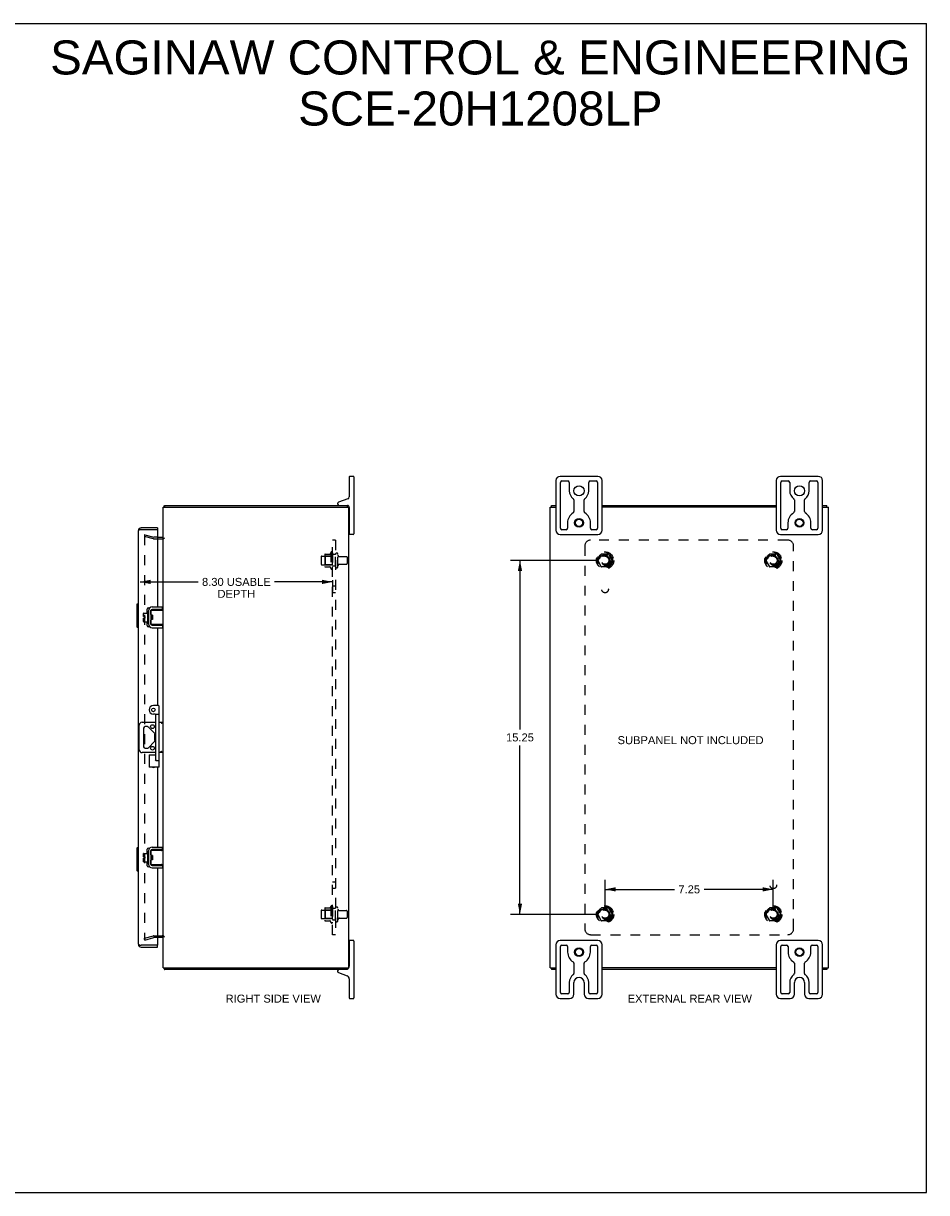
# Model space of a CAD drawing. Header units: inches. Extents: x 0 to 77.9, y 0 to 50.4.
# Tile 4 of 4: x 38.9 to 77.9, y 0 to 50.4. Entities that reach past the tile are written whole.
import ezdxf

# ---------------------------------------------------------------- set-up
doc = ezdxf.new("R2010")
doc.units = ezdxf.units.IN
doc.header["$LTSCALE"] = 4.282443
doc.header["$MEASUREMENT"] = 0
doc.linetypes.add('HIDDEN', pattern=[0.2, 0.1, -0.1])
doc.layers.get('0').update_dxf_attribs({"linetype": 'CONTINUOUS'})
for name, color, linetype in [('DEFAULT_2', 8, 'HIDDEN'), ('DIMENSIONS', 7, 'CONTINUOUS'), ('DOOR_ASSEMBLY', 7, 'CONTINUOUS'), ('SUBPANEL', 7, 'CONTINUOUS')]:
    doc.layers.add(name, color=color, linetype=linetype)
doc.styles.get("Standard").update_dxf_attribs({"font": 'arial.ttf'})
doc.dimstyles.new('DIMSTYLE_1', dxfattribs={"dimtxt": 0.343511, "dimasz": 0.458015, "dimexe": 0.09, "dimexo": 0.07, "dimgap": 0.0375, "dimtad": 0, "dimtih": 1, "dimtoh": 1, "dimzin": 4, "dimdsep": 46, "dimtxsty": 'Standard', "dimblk": '_FILLED', "dimblk1": '_FILLED', "dimblk2": '_FILLED', "dimcen": 0.09, "dimazin": 1, "dimtfac": 1, "dimtdec": 3, "dimtofl": 0, "dimtmove": 0, "dimatfit": 3, "dimldrblk": '_FILLED', "dimfxl": 0, "dimtolj": 1, "dimtzin": 4, "dimarcsym": 0})

# ---------------------------------------------------------------- blocks, each defined once
blk = doc.blocks.new('_FILLED')
at = {"color": 0, "linetype": 'ByBlock'}
blk.add_solid([(0, 0), (-1, 0.2), (-1, -0.2)], dxfattribs=at)
blk = doc.blocks.new('*D4')
at = {"layer": 'DIMENSIONS', "color": 2, "linetype": 'Continuous'}
for p, q in [((43.962, 26.316), (46.461, 26.316)), ((52.26, 26.316), (49.761, 26.316)), ((52.26, 26.395), (52.26, 25.904))]:
    blk.add_line(p, q, dxfattribs=at)
at = {"layer": 'DIMENSIONS', "color": 2, "linetype": 'Continuous', "xscale": 0.4580152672, "yscale": 0.4580152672, "zscale": 0.4580152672, "rotation": 180}
blk.add_blockref('_FILLED', (43.962, 26.316), dxfattribs=at)
at = {"layer": 'DIMENSIONS', "color": 2, "linetype": 'Continuous', "xscale": 0.4580152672, "yscale": 0.4580152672, "zscale": 0.4580152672}
blk.add_blockref('_FILLED', (52.26, 26.316), dxfattribs=at)
at = {"layer": 'DIMENSIONS', "color": 2, "linetype": 'Continuous', "insert": (48.111, 26.488), "char_height": 0.34351, "width": 2.95624, "attachment_point": 2, "line_spacing_factor": 0.9}
blk.add_mtext('8.30 USABLE\\PDEPTH', dxfattribs=at)
blk = doc.blocks.new('*D10')
at = {"layer": 'DIMENSIONS', "color": 2, "linetype": 'Continuous'}
for p, q in [((63.684, 27.239), (59.923, 27.239)), ((60.335, 27.239), (60.335, 19.957)), ((60.335, 11.989), (60.335, 19.27)), ((63.684, 11.989), (59.923, 11.989))]:
    blk.add_line(p, q, dxfattribs=at)
at = {"layer": 'DIMENSIONS', "color": 2, "linetype": 'Continuous', "xscale": 0.4580152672, "yscale": 0.4580152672, "zscale": 0.4580152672}
for p, rotation in [((60.335, 27.239), 90), ((60.335, 11.989), 270)]:
    blk.add_blockref('_FILLED', p, dxfattribs=dict(at, rotation=rotation))
at = {"layer": 'DIMENSIONS', "color": 2, "linetype": 'Continuous', "insert": (60.335, 19.786), "char_height": 0.3435, "width": 1.20037, "attachment_point": 2, "line_spacing_factor": 0.9}
blk.add_mtext('15.25', dxfattribs=at)
blk = doc.blocks.new('*D11')
at = {"layer": 'DIMENSIONS', "color": 2, "linetype": 'Continuous'}
for p, q in [((64.005, 12.309), (64.005, 13.479)), ((71.255, 12.309), (71.255, 13.479)), ((64.005, 13.067), (66.991, 13.067)), ((71.255, 13.067), (68.268, 13.067))]:
    blk.add_line(p, q, dxfattribs=at)
at = {"layer": 'DIMENSIONS', "color": 2, "linetype": 'Continuous', "xscale": 0.4580152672, "yscale": 0.4580152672, "zscale": 0.4580152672, "rotation": 180}
blk.add_blockref('_FILLED', (64.005, 13.067), dxfattribs=at)
at = {"layer": 'DIMENSIONS', "color": 2, "linetype": 'Continuous', "xscale": 0.4580152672, "yscale": 0.4580152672, "zscale": 0.4580152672}
blk.add_blockref('_FILLED', (71.255, 13.067), dxfattribs=at)
at = {"layer": 'DIMENSIONS', "color": 2, "linetype": 'Continuous', "insert": (67.63, 13.239), "char_height": 0.3435, "width": 0.93348, "attachment_point": 2, "line_spacing_factor": 0.9}
blk.add_mtext('7.25', dxfattribs=at)

msp = doc.modelspace()

# ---------------------------------------------------------------- linework, layer by layer
at = {"color": 7, "linetype": 'Continuous'}
for p, q in [((0, 50.382), (77.863, 50.382)), ((77.863, 0), (77.863, 50.382)), ((52.975, 30.839), (52.975, 29.979)), ((53.15, 30.864), (53, 30.864)), ((53.175, 30.839), (53.175, 28.389)), ((63.695, 30.864), (62.065, 30.864)), ((73.195, 30.864), (71.565, 30.864)), ((61.88, 30.679), (61.88, 28.549)), ((62.08, 28.626), (62.08, 30.601)), ((62.142, 30.664), (62.398, 30.664)), ((62.461, 30.601), (62.461, 30.239)), ((63.299, 30.239), (63.299, 30.601)), ((63.361, 30.664), (63.617, 30.664)), ((63.68, 30.601), (63.68, 28.626)), ((63.88, 28.549), (63.88, 30.679)), ((71.38, 30.679), (71.38, 28.549)), ((71.58, 28.626), (71.58, 30.601)), ((71.642, 30.664), (71.898, 30.664)), ((71.961, 30.601), (71.961, 30.239)), ((72.799, 30.239), (72.799, 30.601)), ((72.861, 30.664), (73.117, 30.664)), ((73.18, 30.601), (73.18, 28.626)), ((73.38, 28.549), (73.38, 30.679)), ((52.916, 29.894), (52.514, 29.748)), ((62.661, 29.848), (62.661, 29.345)), ((63.099, 29.345), (63.099, 29.848)), ((72.161, 29.848), (72.161, 29.345)), ((72.599, 29.345), (72.599, 29.848)), ((45.023, 29.539), (45.023, 29.614)), ((52.475, 29.692), (52.475, 29.674)), ((52.897, 29.539), (52.897, 29.614)), ((52.975, 29.524), (52.975, 28.389)), ((61.693, 29.539), (61.693, 29.614)), ((73.567, 29.539), (73.567, 29.614)), ((52.975, 29.159), (52.96, 29.159)), ((62.385, 28.864), (62.385, 28.626)), ((63.375, 28.626), (63.375, 28.864)), ((71.885, 28.864), (71.885, 28.626)), ((72.875, 28.626), (72.875, 28.864)), ((52.975, 28.569), (52.96, 28.569)), ((53.15, 28.364), (53, 28.364)), ((62.065, 28.364), (63.695, 28.364)), ((62.322, 28.564), (62.142, 28.564)), ((63.617, 28.564), (63.437, 28.564)), ((71.565, 28.364), (73.195, 28.364)), ((71.822, 28.564), (71.642, 28.564)), ((73.117, 28.564), (72.937, 28.564)), ((44.926, 25.131), (44.926, 25.235)), ((44.107, 24.823), (44.107, 24.959)), ((44.107, 24.823), (44.175, 24.823)), ((44.107, 24.609), (44.107, 24.755)), ((44.107, 24.755), (44.175, 24.755)), ((44.117, 24.969), (44.282, 24.969)), ((44.175, 24.755), (44.175, 24.823)), ((44.282, 25.032), (44.282, 24.545)), ((44.292, 25.042), (44.312, 25.042)), ((44.322, 25.102), (44.325, 25.102)), ((44.426, 25.071), (44.426, 24.506)), ((44.43, 24.906), (44.43, 25.091)), ((44.44, 25.101), (44.96, 25.101)), ((44.49, 24.881), (44.44, 24.881)), ((44.49, 24.696), (44.44, 24.696)), ((44.457, 24.696), (44.457, 24.881)), ((44.461, 24.777), (44.459, 24.801)), ((44.467, 24.696), (44.472, 24.706)), ((44.471, 24.708), (44.478, 24.696)), ((44.486, 24.769), (44.483, 24.812)), ((44.926, 25.131), (44.486, 25.131)), ((44.49, 24.881), (44.49, 24.696)), ((44.117, 24.599), (44.282, 24.599)), ((44.292, 24.535), (44.312, 24.535)), ((44.322, 24.475), (44.325, 24.475)), ((44.43, 24.486), (44.43, 24.671)), ((44.96, 24.476), (44.44, 24.476)), ((44.486, 24.446), (44.926, 24.446)), ((44.926, 24.446), (44.926, 24.342)), ((44.048, 20.27), (44.644, 20.27)), ((44.784, 20.27), (44.96, 20.27)), ((43.923, 19.083), (43.923, 20.145)), ((44.114, 20.016), (44.114, 19.211)), ((44.276, 20.079), (44.177, 20.079)), ((44.586, 19.795), (44.32, 20.06)), ((44.604, 19.477), (44.604, 19.75)), ((44.177, 19.149), (44.276, 19.149)), ((44.32, 19.167), (44.586, 19.433)), ((44.644, 18.958), (44.048, 18.958)), ((44.96, 18.958), (44.784, 18.958)), ((44.117, 14.619), (44.282, 14.619)), ((44.282, 14.682), (44.282, 14.195)), ((44.292, 14.692), (44.312, 14.692)), ((44.322, 14.752), (44.325, 14.752)), ((44.426, 14.721), (44.426, 14.156)), ((44.43, 14.556), (44.43, 14.741)), ((44.44, 14.751), (44.96, 14.751)), ((44.926, 14.781), (44.486, 14.781)), ((44.926, 14.781), (44.926, 14.885)), ((44.107, 14.473), (44.107, 14.609)), ((44.107, 14.473), (44.175, 14.473)), ((44.107, 14.405), (44.175, 14.405)), ((44.107, 14.259), (44.107, 14.405)), ((44.117, 14.249), (44.282, 14.249)), ((44.175, 14.405), (44.175, 14.473)), ((44.292, 14.185), (44.312, 14.185)), ((44.322, 14.125), (44.325, 14.125)), ((44.43, 14.136), (44.43, 14.321)), ((44.49, 14.531), (44.44, 14.531)), ((44.49, 14.346), (44.44, 14.346)), ((44.96, 14.126), (44.44, 14.126)), ((44.457, 14.346), (44.457, 14.531)), ((44.461, 14.427), (44.459, 14.451)), ((44.467, 14.346), (44.472, 14.356)), ((44.471, 14.358), (44.478, 14.346)), ((44.486, 14.419), (44.483, 14.462)), ((44.49, 14.531), (44.49, 14.346)), ((44.486, 14.096), (44.926, 14.096)), ((44.926, 14.096), (44.926, 13.992)), ((52.975, 10.659), (52.96, 10.659)), ((52.975, 10.839), (52.975, 9.754)), ((53.15, 10.864), (53, 10.864)), ((53.175, 10.839), (53.175, 8.389)), ((61.88, 10.679), (61.88, 8.549)), ((63.695, 10.864), (62.065, 10.864)), ((62.08, 8.626), (62.08, 10.601)), ((62.142, 10.664), (62.327, 10.664)), ((62.39, 10.601), (62.39, 10.364)), ((63.37, 10.364), (63.37, 10.601)), ((63.432, 10.664), (63.617, 10.664)), ((63.68, 10.601), (63.68, 8.626)), ((63.88, 8.549), (63.88, 10.679)), ((71.38, 10.679), (71.38, 8.549)), ((73.195, 10.864), (71.565, 10.864)), ((71.58, 8.626), (71.58, 10.601)), ((71.642, 10.664), (71.827, 10.664)), ((71.89, 10.601), (71.89, 10.364)), ((72.87, 10.364), (72.87, 10.601)), ((72.932, 10.664), (73.117, 10.664)), ((73.18, 10.601), (73.18, 8.626)), ((73.38, 8.549), (73.38, 10.679)), ((52.897, 9.689), (52.897, 9.614)), ((52.975, 10.069), (52.96, 10.069)), ((61.693, 9.689), (61.693, 9.614)), ((62.661, 9.888), (62.661, 9.442)), ((63.099, 9.442), (63.099, 9.888)), ((72.161, 9.888), (72.161, 9.442)), ((72.599, 9.442), (72.599, 9.888)), ((73.567, 9.689), (73.567, 9.614)), ((52.475, 9.554), (52.475, 9.536)), ((52.514, 9.479), (52.883, 9.345)), ((52.975, 9.214), (52.975, 8.389)), ((62.461, 9.052), (62.461, 8.626)), ((62.661, 8.549), (62.661, 9.052)), ((63.099, 9.052), (63.099, 8.549)), ((63.299, 8.626), (63.299, 9.052)), ((71.961, 9.052), (71.961, 8.626)), ((72.161, 8.549), (72.161, 9.052)), ((72.599, 9.052), (72.599, 8.549)), ((72.799, 8.626), (72.799, 9.052)), ((53, 8.364), (53.15, 8.364)), ((62.065, 8.364), (62.476, 8.364)), ((62.398, 8.564), (62.142, 8.564)), ((63.284, 8.364), (63.695, 8.364)), ((63.617, 8.564), (63.361, 8.564)), ((71.565, 8.364), (71.976, 8.364)), ((71.898, 8.564), (71.642, 8.564)), ((72.784, 8.364), (73.195, 8.364)), ((73.117, 8.564), (72.861, 8.564)), ((0, 0), (77.863, 0))]:
    msp.add_line(p, q, dxfattribs=at)
at = {"color": 3, "linetype": 'Continuous'}
for p, q in [((44.96, 9.689), (44.96, 29.539)), ((44.96, 29.539), (52.96, 29.539)), ((45.023, 29.614), (52.897, 29.614)), ((52.96, 9.689), (52.96, 29.539)), ((61.63, 9.689), (61.63, 29.539)), ((61.63, 29.539), (61.88, 29.539)), ((61.693, 29.614), (61.88, 29.614)), ((63.88, 29.614), (71.38, 29.614)), ((71.38, 29.539), (63.88, 29.539)), ((73.38, 29.614), (73.567, 29.614)), ((73.38, 29.539), (73.63, 29.539)), ((73.63, 9.689), (73.63, 29.539)), ((44.712, 28.239), (44.918, 28.239)), ((44.486, 25.235), (44.926, 25.235)), ((44.322, 25.102), (44.322, 24.475)), ((44.486, 24.342), (44.926, 24.342)), ((44.322, 14.752), (44.322, 14.125)), ((44.486, 14.885), (44.926, 14.885)), ((44.486, 13.992), (44.926, 13.992)), ((44.918, 10.989), (44.712, 10.989)), ((44.96, 9.689), (52.96, 9.689)), ((52.897, 9.614), (45.023, 9.614)), ((61.63, 9.689), (61.88, 9.689)), ((61.88, 9.614), (61.693, 9.614)), ((71.38, 9.689), (63.88, 9.689)), ((71.38, 9.614), (63.88, 9.614)), ((73.38, 9.689), (73.63, 9.689)), ((73.567, 9.614), (73.38, 9.614))]:
    msp.add_line(p, q, dxfattribs=at)
for points in [[(44.998, 29.583), (44.999, 29.584), (45, 29.585), (45.001, 29.587), (45.002, 29.589), (45.004, 29.59), (45.005, 29.592), (45.006, 29.594), (45.007, 29.596)], [(45.007, 29.596), (45.009, 29.6), (45.01, 29.602), (45.011, 29.604), (45.012, 29.605), (45.013, 29.607), (45.014, 29.608), (45.015, 29.61), (45.016, 29.611), (45.017, 29.612), (45.019, 29.613), (45.02, 29.613), (45.02, 29.613), (45.021, 29.614), (45.022, 29.614), (45.023, 29.614)], [(44.998, 9.645), (44.999, 9.643), (45, 9.642), (45.001, 9.641), (45.002, 9.639), (45.004, 9.637), (45.005, 9.635), (45.006, 9.633), (45.007, 9.631), (45.009, 9.627)], [(45.009, 9.627), (45.01, 9.625), (45.011, 9.624), (45.012, 9.622), (45.013, 9.621), (45.014, 9.619), (45.015, 9.618), (45.016, 9.617), (45.017, 9.616), (45.019, 9.615), (45.02, 9.614), (45.02, 9.614), (45.021, 9.614), (45.022, 9.614), (45.023, 9.614)]]:
    msp.add_lwpolyline(points, dxfattribs=at)
at = {"color": 7, "linetype": 'Continuous'}
for points in [[(44.43, 24.906), (44.43, 24.904), (44.43, 24.903), (44.431, 24.901), (44.431, 24.899), (44.431, 24.898), (44.431, 24.897), (44.432, 24.895), (44.432, 24.894), (44.432, 24.893), (44.432, 24.891), (44.433, 24.89), (44.433, 24.889), (44.434, 24.888), (44.434, 24.887), (44.435, 24.886), (44.435, 24.885), (44.436, 24.885), (44.436, 24.884), (44.437, 24.883), (44.437, 24.883), (44.438, 24.882), (44.439, 24.882), (44.44, 24.881), (44.44, 24.881)], [(44.44, 24.696), (44.44, 24.696), (44.439, 24.696), (44.438, 24.696), (44.437, 24.695), (44.437, 24.694), (44.436, 24.694), (44.436, 24.693), (44.435, 24.692), (44.435, 24.691), (44.434, 24.691), (44.434, 24.69), (44.433, 24.688), (44.433, 24.687), (44.433, 24.686), (44.432, 24.685), (44.432, 24.684), (44.432, 24.683), (44.431, 24.681), (44.431, 24.68), (44.431, 24.678), (44.431, 24.677), (44.43, 24.675), (44.43, 24.673), (44.43, 24.671)], [(44.459, 24.801), (44.458, 24.809), (44.457, 24.817), (44.457, 24.821)], [(44.471, 24.708), (44.47, 24.709), (44.47, 24.711), (44.469, 24.714), (44.468, 24.718), (44.467, 24.723), (44.467, 24.728), (44.466, 24.733), (44.465, 24.74), (44.464, 24.746), (44.463, 24.754), (44.463, 24.761), (44.462, 24.769), (44.461, 24.777)], [(44.483, 24.812), (44.483, 24.823), (44.482, 24.833), (44.481, 24.843), (44.481, 24.853), (44.48, 24.862), (44.479, 24.871), (44.478, 24.879), (44.478, 24.881)], [(44.49, 24.709), (44.49, 24.71), (44.49, 24.719), (44.489, 24.728), (44.488, 24.738), (44.487, 24.748), (44.487, 24.758), (44.486, 24.769)], [(44.88, 25.091), (44.884, 25.093), (44.887, 25.094), (44.89, 25.095), (44.894, 25.096), (44.897, 25.097), (44.9, 25.098), (44.902, 25.099), (44.905, 25.099), (44.908, 25.1), (44.91, 25.1), (44.912, 25.101), (44.914, 25.101), (44.917, 25.101), (44.919, 25.101)], [(44.43, 24.526), (44.429, 24.527), (44.427, 24.529), (44.426, 24.531)], [(44.919, 24.476), (44.917, 24.476), (44.914, 24.476), (44.912, 24.477), (44.91, 24.477), (44.908, 24.478), (44.905, 24.478), (44.902, 24.479), (44.9, 24.48), (44.897, 24.481), (44.894, 24.482), (44.89, 24.483), (44.887, 24.484), (44.884, 24.485), (44.88, 24.486)], [(44.954, 20.27), (44.95, 20.269), (44.946, 20.268), (44.942, 20.266), (44.937, 20.263), (44.932, 20.26), (44.927, 20.256), (44.921, 20.252), (44.915, 20.248), (44.909, 20.244), (44.903, 20.239), (44.897, 20.234), (44.891, 20.23), (44.885, 20.225), (44.878, 20.22), (44.872, 20.215), (44.866, 20.21)], [(44.885, 19.003), (44.872, 19.013), (44.866, 19.018)], [(44.954, 18.958), (44.95, 18.958), (44.946, 18.96), (44.942, 18.962), (44.937, 18.964), (44.932, 18.968), (44.927, 18.971), (44.921, 18.975), (44.915, 18.979), (44.909, 18.984), (44.903, 18.988), (44.897, 18.993), (44.891, 18.998), (44.885, 19.003)], [(44.88, 14.741), (44.884, 14.743), (44.887, 14.744), (44.89, 14.745), (44.894, 14.746), (44.897, 14.747), (44.9, 14.748), (44.902, 14.749), (44.905, 14.749), (44.908, 14.75), (44.91, 14.75), (44.912, 14.751), (44.914, 14.751), (44.917, 14.751), (44.919, 14.751)], [(44.43, 14.176), (44.429, 14.177), (44.427, 14.179), (44.426, 14.181)], [(44.43, 14.556), (44.43, 14.554), (44.43, 14.553), (44.431, 14.551), (44.431, 14.549), (44.431, 14.548), (44.431, 14.547), (44.432, 14.545), (44.432, 14.544), (44.432, 14.543), (44.432, 14.541), (44.433, 14.54), (44.433, 14.539), (44.434, 14.538), (44.434, 14.537), (44.435, 14.536), (44.435, 14.535), (44.436, 14.535), (44.436, 14.534), (44.437, 14.533), (44.437, 14.533), (44.438, 14.532), (44.439, 14.532), (44.44, 14.531), (44.44, 14.531)], [(44.44, 14.346), (44.44, 14.346), (44.439, 14.346), (44.438, 14.346), (44.437, 14.345), (44.437, 14.344), (44.436, 14.344), (44.436, 14.343), (44.435, 14.342), (44.435, 14.341), (44.434, 14.341), (44.434, 14.34), (44.433, 14.338), (44.433, 14.337), (44.433, 14.336), (44.432, 14.335), (44.432, 14.334), (44.432, 14.333), (44.431, 14.331), (44.431, 14.33), (44.431, 14.328), (44.431, 14.327), (44.43, 14.325), (44.43, 14.323), (44.43, 14.321)], [(44.459, 14.451), (44.458, 14.459), (44.457, 14.467), (44.457, 14.471)], [(44.471, 14.358), (44.47, 14.359), (44.47, 14.361), (44.469, 14.364), (44.468, 14.368), (44.467, 14.373), (44.467, 14.378), (44.466, 14.383), (44.465, 14.39), (44.464, 14.396), (44.463, 14.404), (44.463, 14.411), (44.462, 14.419), (44.461, 14.427)], [(44.483, 14.462), (44.483, 14.473), (44.482, 14.483), (44.481, 14.493), (44.481, 14.503), (44.48, 14.512), (44.479, 14.521), (44.478, 14.529), (44.478, 14.531)], [(44.49, 14.359), (44.49, 14.36), (44.49, 14.369), (44.489, 14.378), (44.488, 14.388), (44.487, 14.398), (44.487, 14.408), (44.486, 14.419)], [(44.919, 14.126), (44.917, 14.126), (44.914, 14.126), (44.912, 14.127), (44.91, 14.127), (44.908, 14.128), (44.905, 14.128), (44.902, 14.129), (44.9, 14.13), (44.897, 14.131), (44.894, 14.132), (44.89, 14.133), (44.887, 14.134), (44.884, 14.135), (44.88, 14.136)]]:
    msp.add_lwpolyline(points, dxfattribs=at)
for centre, radius in [((62.88, 30.239), 0.219), ((72.38, 30.239), 0.219), ((62.88, 28.864), 0.188), ((62.88, 28.864), 0.156), ((72.38, 28.864), 0.188), ((72.38, 28.864), 0.156), ((44.495, 20.079), 0.08), ((44.495, 19.149), 0.08), ((62.88, 10.364), 0.188), ((62.88, 10.364), 0.156), ((72.38, 10.364), 0.188), ((72.38, 10.364), 0.156)]:
    msp.add_circle(centre, radius, dxfattribs=at)
for centre, radius, start, end in [((53, 30.839), 0.025, 90, 180), ((53.15, 30.839), 0.025, 0, 90), ((62.065, 30.679), 0.185, 90, 180), ((63.695, 30.679), 0.185, 0, 90), ((71.565, 30.679), 0.185, 90, 180), ((73.195, 30.679), 0.185, 0, 90), ((62.142, 30.601), 0.0625, 90, 180), ((62.398, 30.601), 0.0625, 360, 90), ((62.88, 30.239), 0.419, 180, 234.223), ((62.88, 30.239), 0.419, 305.777, 360), ((63.361, 30.601), 0.0625, 90, 180), ((63.617, 30.601), 0.0625, 360, 90), ((71.642, 30.601), 0.0625, 90, 180), ((71.898, 30.601), 0.0625, 360, 90), ((72.38, 30.239), 0.419, 180, 234.223), ((72.38, 30.239), 0.419, 305.777, 360), ((72.861, 30.601), 0.0625, 90, 180), ((73.117, 30.601), 0.0625, 360, 90), ((52.535, 29.692), 0.06, 110, 180), ((52.885, 29.979), 0.09, 290, 360), ((62.598, 29.848), 0.0625, 0, 54.223), ((63.161, 29.848), 0.0625, 125.777, 180), ((72.098, 29.848), 0.0625, 0, 54.223), ((72.661, 29.848), 0.0625, 125.777, 180), ((52.535, 29.674), 0.06, 180, 270), ((52.885, 29.524), 0.09, 0, 82.4241), ((62.88, 28.864), 0.495, 120.3269, 180), ((62.598, 29.345), 0.0625, 300.3269, 0), ((63.161, 29.345), 0.0625, 180, 239.6731), ((62.88, 28.864), 0.495, 0, 59.6731), ((72.38, 28.864), 0.495, 120.3269, 180), ((72.098, 29.345), 0.0625, 300.3269, 0), ((72.661, 29.345), 0.0625, 180, 239.6731), ((72.38, 28.864), 0.495, 0, 59.6731), ((53, 28.389), 0.025, 180, 270), ((53.15, 28.389), 0.025, 270, 360), ((62.065, 28.549), 0.185, 180, 270), ((62.142, 28.626), 0.0625, 180, 270), ((62.322, 28.626), 0.0625, 270, 0), ((63.437, 28.626), 0.0625, 180, 270), ((63.617, 28.626), 0.0625, 270, 0), ((63.695, 28.549), 0.185, 270, 360), ((71.565, 28.549), 0.185, 180, 270), ((71.642, 28.626), 0.0625, 180, 270), ((71.822, 28.626), 0.0625, 270, 0), ((72.937, 28.626), 0.0625, 180, 270), ((73.117, 28.626), 0.0625, 270, 0), ((73.195, 28.549), 0.185, 270, 360), ((44.117, 24.959), 0.01, 90, 180), ((44.292, 25.032), 0.01, 90, 180), ((44.312, 25.032), 0.01, 0, 90), ((44.486, 25.071), 0.06, 90, 180), ((44.44, 25.039), 0.0162, 128.1095, 149.7501), ((44.44, 25.091), 0.01, 90, 144.8477), ((44.117, 24.609), 0.01, 180, 270), ((44.292, 24.545), 0.01, 180, 270), ((44.312, 24.545), 0.01, 270, 360), ((44.44, 24.539), 0.0162, 210.2499, 231.8905), ((44.486, 24.506), 0.06, 180, 270), ((44.44, 24.486), 0.01, 214.7076, 270), ((44.048, 20.145), 0.125, 90, 180), ((44.177, 20.016), 0.0625, 90, 180), ((44.276, 20.016), 0.0625, 45, 90), ((44.542, 19.75), 0.0625, 0, 45), ((44.177, 19.211), 0.0625, 180, 270), ((44.276, 19.211), 0.0625, 270, 315), ((44.542, 19.477), 0.0625, 315, 360), ((44.048, 19.083), 0.125, 180, 270), ((44.117, 14.609), 0.01, 90, 180), ((44.292, 14.682), 0.01, 90, 180), ((44.312, 14.682), 0.01, 0, 90), ((44.486, 14.721), 0.06, 90, 180), ((44.44, 14.689), 0.0162, 128.1095, 149.7501), ((44.44, 14.741), 0.01, 90, 144.8477), ((44.117, 14.259), 0.01, 180, 270), ((44.292, 14.195), 0.01, 180, 270), ((44.312, 14.195), 0.01, 270, 360), ((44.44, 14.189), 0.0162, 210.2499, 231.8905), ((44.486, 14.156), 0.06, 180, 270), ((44.44, 14.136), 0.01, 214.7076, 270), ((53, 10.839), 0.025, 90, 180), ((53.15, 10.839), 0.025, 0, 90), ((62.065, 10.679), 0.185, 90, 180), ((62.142, 10.601), 0.0625, 90, 180), ((62.327, 10.601), 0.0625, 360, 90), ((63.432, 10.601), 0.0625, 90, 180), ((63.617, 10.601), 0.0625, 360, 90), ((63.695, 10.679), 0.185, 0, 90), ((71.565, 10.679), 0.185, 90, 180), ((71.642, 10.601), 0.0625, 90, 180), ((71.827, 10.601), 0.0625, 360, 90), ((72.932, 10.601), 0.0625, 90, 180), ((73.117, 10.601), 0.0625, 360, 90), ((73.195, 10.679), 0.185, 0, 90), ((62.88, 10.364), 0.49, 180, 239.3693), ((62.88, 10.364), 0.49, 300.6307, 360), ((72.38, 10.364), 0.49, 180, 239.3693), ((72.38, 10.364), 0.49, 300.6307, 360), ((52.535, 9.554), 0.06, 90, 180), ((52.835, 9.754), 0.14, 296.302, 332.2944), ((52.835, 9.754), 0.14, 333.3244, 360), ((62.598, 9.888), 0.0625, 360, 59.3693), ((63.161, 9.888), 0.0625, 120.6307, 180), ((72.098, 9.888), 0.0625, 360, 59.3693), ((72.661, 9.888), 0.0625, 120.6307, 180), ((52.535, 9.536), 0.06, 180, 250), ((52.835, 9.214), 0.14, 360, 70), ((62.88, 9.052), 0.419, 125.777, 180), ((62.598, 9.442), 0.0625, 305.777, 360), ((62.88, 9.052), 0.219, 0, 180), ((63.161, 9.442), 0.0625, 180, 234.223), ((62.88, 9.052), 0.419, 0, 54.223), ((72.38, 9.052), 0.419, 125.777, 180), ((72.098, 9.442), 0.0625, 305.777, 360), ((72.38, 9.052), 0.219, 0, 180), ((72.661, 9.442), 0.0625, 180, 234.223), ((72.38, 9.052), 0.419, 0, 54.223), ((62.142, 8.626), 0.0625, 180, 270), ((62.398, 8.626), 0.0625, 270, 0), ((63.361, 8.626), 0.0625, 180, 270), ((63.617, 8.626), 0.0625, 270, 0), ((71.642, 8.626), 0.0625, 180, 270), ((71.898, 8.626), 0.0625, 270, 0), ((72.861, 8.626), 0.0625, 180, 270), ((73.117, 8.626), 0.0625, 270, 0), ((53, 8.389), 0.025, 180, 270), ((53.15, 8.389), 0.025, 270, 360), ((62.065, 8.549), 0.185, 180, 270), ((62.476, 8.549), 0.185, 270, 360), ((63.284, 8.549), 0.185, 180, 270), ((63.695, 8.549), 0.185, 270, 360), ((71.565, 8.549), 0.185, 180, 270), ((71.976, 8.549), 0.185, 270, 360), ((72.784, 8.549), 0.185, 180, 270), ((73.195, 8.549), 0.185, 270, 360)]:
    msp.add_arc(centre, radius, start, end, dxfattribs=at)
at = {"color": 3, "linetype": 'Continuous'}
for centre, radius, start, end in [((45.077, 29.497), 0.117, 132.5569, 158.9622), ((44.918, 28.281), 0.042, 270, 360), ((44.486, 25.071), 0.164, 90, 180), ((44.486, 24.506), 0.164, 180, 270), ((44.486, 14.721), 0.164, 90, 180), ((44.486, 14.156), 0.164, 180, 270), ((44.918, 10.947), 0.042, 0, 90), ((45.077, 9.731), 0.117, 201.0378, 227.4431)]:
    msp.add_arc(centre, radius, start, end, dxfattribs=at)
at = {"layer": 'DEFAULT_2', "color": 8, "linetype": 'HIDDEN'}
for p, q in [((44.167, 28.343), (44.147, 28.271)), ((44.147, 28.324), (44.147, 28.322)), ((44.147, 28.322), (44.147, 10.905)), ((44.533, 28.167), (44.147, 28.271)), ((44.162, 28.337), (44.161, 28.337)), ((44.167, 28.343), (44.553, 28.24)), ((44.712, 28.239), (44.559, 28.239)), ((44.918, 28.164), (44.559, 28.164)), ((51.76, 27.392), (51.76, 27.086)), ((51.79, 27.422), (52.385, 27.422)), ((51.924, 27.494), (51.924, 26.983)), ((51.944, 27.422), (51.924, 27.442)), ((51.934, 27.516), (52.162, 27.516)), ((51.944, 27.422), (51.944, 27.055)), ((52.24, 27.422), (51.944, 27.422)), ((52.19, 27.595), (52.19, 26.883)), ((52.24, 27.422), (52.26, 27.442)), ((52.24, 27.422), (52.24, 27.055)), ((52.26, 27.573), (52.26, 26.905)), ((52.385, 26.974), (52.385, 27.503)), ((52.491, 26.974), (52.491, 27.503)), ((52.553, 27.405), (52.855, 27.405)), ((52.885, 27.375), (52.885, 27.103)), ((63.842, 27.511), (63.687, 27.244)), ((63.687, 27.234), (63.842, 26.966)), ((64.159, 27.516), (63.85, 27.516)), ((64.322, 27.244), (64.168, 27.511)), ((64.168, 26.966), (64.322, 27.234)), ((71.092, 27.511), (70.937, 27.244)), ((70.937, 27.234), (71.092, 26.966)), ((71.409, 27.516), (71.1, 27.516)), ((71.572, 27.244), (71.418, 27.511)), ((71.418, 26.966), (71.572, 27.234)), ((51.79, 27.056), (52.385, 27.056)), ((51.944, 27.055), (51.924, 27.035)), ((51.934, 26.961), (52.162, 26.961)), ((52.24, 27.055), (51.944, 27.055)), ((52.24, 27.055), (52.26, 27.035)), ((52.553, 27.073), (52.855, 27.073)), ((64.159, 26.961), (63.85, 26.961)), ((71.409, 26.961), (71.1, 26.961)), ((51.76, 12.142), (51.76, 11.836)), ((51.79, 12.172), (52.385, 12.172)), ((51.924, 12.244), (51.924, 11.733)), ((51.944, 12.172), (51.924, 12.192)), ((51.934, 12.266), (52.162, 12.266)), ((52.24, 12.172), (51.944, 12.172)), ((51.944, 12.172), (51.944, 11.805)), ((52.19, 12.345), (52.19, 11.633)), ((52.24, 12.172), (52.26, 12.192)), ((52.24, 12.172), (52.24, 11.805)), ((52.26, 12.323), (52.26, 11.655)), ((52.385, 11.724), (52.385, 12.253)), ((52.491, 11.724), (52.491, 12.253)), ((52.553, 12.155), (52.855, 12.155)), ((52.885, 12.125), (52.885, 11.853)), ((63.842, 12.261), (63.687, 11.994)), ((64.159, 12.266), (63.85, 12.266)), ((64.322, 11.994), (64.168, 12.261)), ((71.092, 12.261), (70.937, 11.994)), ((71.409, 12.266), (71.1, 12.266)), ((71.572, 11.994), (71.418, 12.261)), ((51.79, 11.806), (52.385, 11.806)), ((51.944, 11.805), (51.924, 11.785)), ((51.934, 11.711), (52.162, 11.711)), ((52.24, 11.805), (51.944, 11.805)), ((52.24, 11.805), (52.26, 11.785)), ((52.553, 11.823), (52.855, 11.823)), ((63.687, 11.984), (63.842, 11.716)), ((64.159, 11.711), (63.85, 11.711)), ((64.168, 11.716), (64.322, 11.984)), ((70.937, 11.984), (71.092, 11.716)), ((71.409, 11.711), (71.1, 11.711)), ((71.418, 11.716), (71.572, 11.984)), ((44.147, 10.957), (44.533, 11.06)), ((44.167, 10.884), (44.147, 10.957)), ((44.167, 10.884), (44.553, 10.988)), ((44.559, 11.064), (44.918, 11.064)), ((44.712, 10.989), (44.559, 10.989))]:
    msp.add_line(p, q, dxfattribs=at)
for points in [[(44.161, 28.337), (44.16, 28.337), (44.159, 28.337), (44.157, 28.337), (44.156, 28.336), (44.155, 28.336), (44.154, 28.335), (44.153, 28.334), (44.152, 28.333), (44.151, 28.332), (44.15, 28.331), (44.149, 28.33), (44.149, 28.329), (44.148, 28.328), (44.148, 28.327), (44.147, 28.325), (44.147, 28.324)], [(44.165, 28.337), (44.164, 28.337), (44.163, 28.337), (44.162, 28.337)], [(44.147, 10.905), (44.147, 10.904), (44.147, 10.902), (44.148, 10.901), (44.148, 10.9)], [(44.162, 10.89), (44.161, 10.89), (44.16, 10.89), (44.159, 10.89), (44.157, 10.891), (44.156, 10.891), (44.155, 10.892), (44.154, 10.892), (44.153, 10.893), (44.152, 10.894), (44.151, 10.895), (44.15, 10.896), (44.149, 10.897), (44.149, 10.898), (44.148, 10.9)], [(44.165, 10.891), (44.164, 10.89), (44.163, 10.89), (44.162, 10.89)]]:
    msp.add_lwpolyline(points, dxfattribs=at)
for centre, radius in [((64.005, 27.239), 0.372), ((64.005, 27.239), 0.356), ((64.005, 27.239), 0.318), ((64.005, 27.239), 0.204), ((64.005, 27.239), 0.183), ((64.005, 27.239), 0.183), ((64.005, 27.239), 0.166), ((71.255, 27.239), 0.372), ((71.255, 27.239), 0.356), ((71.255, 27.239), 0.318), ((71.255, 27.239), 0.204), ((71.255, 27.239), 0.183), ((71.255, 27.239), 0.183), ((71.255, 27.239), 0.166), ((64.005, 11.989), 0.372), ((64.005, 11.989), 0.356), ((64.005, 11.989), 0.318), ((64.005, 11.989), 0.204), ((64.005, 11.989), 0.183), ((64.005, 11.989), 0.183), ((64.005, 11.989), 0.166), ((71.255, 11.989), 0.372), ((71.255, 11.989), 0.356), ((71.255, 11.989), 0.318), ((71.255, 11.989), 0.204), ((71.255, 11.989), 0.183), ((71.255, 11.989), 0.183), ((71.255, 11.989), 0.166)]:
    msp.add_circle(centre, radius, dxfattribs=at)
for centre, radius, start, end in [((44.559, 28.264), 0.025, 255, 270), ((44.918, 28.281), 0.117, 270, 326.9002), ((44.559, 28.264), 0.1, 255, 270), ((51.79, 27.392), 0.03, 90, 180), ((51.934, 27.506), 0.01, 90, 174.8062), ((52.065, 27.494), 0.141, 174.7919, 180), ((52.143, 27.526), 0.01, 270, 336.0321), ((52.79, 27.239), 0.698, 149.3369, 156.0321), ((52.221, 27.573), 0.0384, 0, 145.5503), ((52.438, 27.503), 0.053, 0, 180), ((52.553, 27.467), 0.0625, 180, 270), ((52.855, 27.375), 0.03, 360, 90), ((63.696, 27.239), 0.01, 150.0127, 209.9883), ((63.85, 27.506), 0.01, 90.0124, 149.9892), ((64.159, 27.506), 0.01, 30.012, 89.9887), ((64.314, 27.239), 0.01, 330.0127, 29.9883), ((70.946, 27.239), 0.01, 150.0127, 209.9883), ((71.1, 27.506), 0.01, 90.0124, 149.9892), ((71.409, 27.506), 0.01, 30.012, 89.9887), ((71.564, 27.239), 0.01, 330.0127, 29.9883), ((51.79, 27.086), 0.03, 180, 270), ((52.065, 26.983), 0.141, 180, 185.2081), ((51.934, 26.971), 0.01, 185.1938, 270), ((52.143, 26.951), 0.01, 23.9679, 90), ((52.79, 27.239), 0.698, 203.9679, 210.6631), ((52.221, 26.905), 0.0384, 214.4497, 360), ((52.438, 26.974), 0.053, 180, 360), ((52.553, 27.01), 0.0625, 90, 180), ((52.855, 27.103), 0.03, 270, 0), ((63.85, 26.971), 0.01, 210.012, 269.9887), ((64.159, 26.971), 0.01, 270.0124, 329.9892), ((71.1, 26.971), 0.01, 210.012, 269.9887), ((71.409, 26.971), 0.01, 270.0124, 329.9892), ((51.79, 12.142), 0.03, 90, 180), ((51.934, 12.256), 0.01, 90, 174.8062), ((52.065, 12.244), 0.141, 174.7919, 180), ((52.143, 12.276), 0.01, 270, 336.0321), ((52.79, 11.989), 0.698, 149.3369, 156.0321), ((52.221, 12.323), 0.0384, 0, 145.5503), ((52.438, 12.253), 0.053, 0, 180), ((52.553, 12.217), 0.0625, 180, 270), ((52.855, 12.125), 0.03, 360, 90), ((63.85, 12.256), 0.01, 90.0124, 149.9892), ((64.159, 12.256), 0.01, 30.012, 89.9887), ((71.1, 12.256), 0.01, 90.0124, 149.9892), ((71.409, 12.256), 0.01, 30.012, 89.9887), ((51.79, 11.836), 0.03, 180, 270), ((52.065, 11.733), 0.141, 180, 185.2081), ((51.934, 11.721), 0.01, 185.1938, 270), ((52.143, 11.701), 0.01, 23.9679, 90), ((52.79, 11.989), 0.698, 203.9679, 210.6631), ((52.221, 11.655), 0.0384, 214.4497, 360), ((52.438, 11.724), 0.053, 180, 360), ((52.553, 11.76), 0.0625, 90, 180), ((52.855, 11.853), 0.03, 270, 0), ((63.696, 11.989), 0.01, 150.0127, 209.9883), ((63.85, 11.721), 0.01, 210.012, 269.9887), ((64.159, 11.721), 0.01, 270.0124, 329.9892), ((64.314, 11.989), 0.01, 330.0127, 29.9883), ((70.946, 11.989), 0.01, 150.0127, 209.9883), ((71.1, 11.721), 0.01, 210.012, 269.9887), ((71.409, 11.721), 0.01, 270.0124, 329.9892), ((71.564, 11.989), 0.01, 330.0127, 29.9883), ((44.559, 10.964), 0.1, 90, 105), ((44.559, 10.964), 0.025, 90, 105), ((44.918, 10.947), 0.117, 33.0998, 90)]:
    msp.add_arc(centre, radius, start, end, dxfattribs=at)
at = {"layer": 'DOOR_ASSEMBLY', "color": 3, "linetype": 'Continuous'}
for p, q in [((43.887, 10.699), (43.887, 28.528)), ((43.943, 28.556), (43.939, 28.554)), ((43.948, 28.557), (43.943, 28.556)), ((43.952, 28.558), (43.948, 28.557)), ((43.957, 28.559), (43.952, 28.558)), ((43.961, 28.56), (43.957, 28.559)), ((43.966, 28.561), (43.961, 28.56)), ((43.974, 28.563), (43.966, 28.561)), ((43.981, 28.565), (43.974, 28.563)), ((43.994, 28.568), (43.981, 28.565)), ((44.004, 28.57), (43.994, 28.568)), ((44.712, 28.645), (44.004, 28.645)), ((44.004, 28.57), (44.712, 28.57)), ((44.712, 28.57), (44.712, 25.235)), ((44.321, 25.195), (44.377, 25.195)), ((44.271, 24.969), (44.271, 25.145)), ((44.427, 25.079), (44.427, 25.048)), ((44.712, 25.131), (44.712, 25.101)), ((44.271, 24.433), (44.271, 24.599)), ((44.377, 24.383), (44.321, 24.383)), ((44.427, 24.53), (44.427, 24.499)), ((44.712, 24.476), (44.712, 24.446)), ((44.712, 24.342), (44.712, 20.989)), ((44.712, 18.326), (44.712, 14.885)), ((44.271, 14.619), (44.271, 14.795)), ((44.321, 14.845), (44.377, 14.845)), ((44.427, 14.729), (44.427, 14.698)), ((44.712, 14.781), (44.712, 14.751)), ((44.271, 14.083), (44.271, 14.249)), ((44.427, 14.18), (44.427, 14.149)), ((44.712, 14.126), (44.712, 14.096)), ((44.377, 14.033), (44.321, 14.033)), ((44.712, 13.992), (44.712, 10.657)), ((43.945, 10.671), (43.95, 10.67)), ((43.95, 10.67), (43.954, 10.669)), ((43.954, 10.669), (43.959, 10.668)), ((43.959, 10.668), (43.964, 10.667)), ((43.964, 10.667), (43.969, 10.666)), ((43.969, 10.666), (43.976, 10.664)), ((43.976, 10.664), (43.984, 10.662)), ((43.984, 10.662), (44.004, 10.657)), ((44.712, 10.657), (44.004, 10.657)), ((44.004, 10.582), (44.712, 10.582))]:
    msp.add_line(p, q, dxfattribs=at)
at = {"layer": 'DOOR_ASSEMBLY', "color": 7, "linetype": 'Continuous'}
for p, q in [((44.712, 28.645), (44.712, 28.57)), ((43.827, 25.349), (43.827, 24.379)), ((43.842, 25.364), (43.887, 25.364)), ((43.873, 25.264), (43.873, 24.464)), ((43.842, 24.364), (43.887, 24.364)), ((44.754, 20.989), (44.534, 20.989)), ((44.784, 18.326), (44.784, 20.959)), ((44.614, 20.614), (44.534, 20.614)), ((44.644, 18.644), (44.644, 20.584)), ((44.674, 20.614), (44.754, 20.614)), ((44.347, 18.864), (44.347, 18.326)), ((44.347, 18.864), (44.644, 18.864)), ((44.784, 18.326), (44.347, 18.326)), ((44.666, 18.614), (44.754, 18.614)), ((43.827, 14.849), (43.827, 13.879)), ((43.842, 14.864), (43.887, 14.864)), ((43.873, 14.764), (43.873, 13.964)), ((43.842, 13.864), (43.887, 13.864)), ((44.712, 10.582), (44.712, 10.657))]:
    msp.add_line(p, q, dxfattribs=at)
at = {"layer": 'DOOR_ASSEMBLY', "color": 3, "linetype": 'Continuous'}
for points in [[(43.939, 28.554), (43.937, 28.554), (43.935, 28.553), (43.933, 28.553), (43.931, 28.552), (43.929, 28.551), (43.927, 28.551), (43.925, 28.55), (43.923, 28.55), (43.921, 28.549), (43.919, 28.549), (43.918, 28.548), (43.916, 28.547), (43.914, 28.547), (43.913, 28.546), (43.911, 28.546), (43.909, 28.545), (43.908, 28.544), (43.907, 28.544), (43.905, 28.543), (43.904, 28.543), (43.902, 28.542), (43.901, 28.542), (43.9, 28.541), (43.899, 28.54), (43.898, 28.54), (43.897, 28.539), (43.896, 28.539), (43.895, 28.538), (43.894, 28.537), (43.893, 28.537), (43.892, 28.536), (43.891, 28.536), (43.891, 28.535), (43.89, 28.535), (43.89, 28.534), (43.889, 28.533), (43.889, 28.533), (43.888, 28.532), (43.888, 28.532), (43.888, 28.531), (43.887, 28.53), (43.887, 28.53), (43.887, 28.529), (43.887, 28.529), (43.887, 28.528)], [(43.887, 10.699), (43.887, 10.699), (43.887, 10.698), (43.887, 10.698), (43.887, 10.697), (43.888, 10.696), (43.888, 10.696), (43.888, 10.695), (43.889, 10.695), (43.889, 10.694), (43.89, 10.694), (43.89, 10.693), (43.891, 10.692), (43.891, 10.692), (43.892, 10.691), (43.893, 10.691), (43.894, 10.69), (43.895, 10.689), (43.896, 10.689), (43.897, 10.688), (43.898, 10.688), (43.899, 10.687), (43.9, 10.687), (43.901, 10.686), (43.902, 10.685), (43.904, 10.685), (43.905, 10.684), (43.907, 10.684), (43.908, 10.683), (43.909, 10.682), (43.911, 10.682), (43.913, 10.681), (43.914, 10.681), (43.916, 10.68), (43.918, 10.68), (43.919, 10.679), (43.921, 10.678), (43.923, 10.678), (43.925, 10.677), (43.927, 10.677), (43.929, 10.676), (43.931, 10.675), (43.933, 10.675), (43.935, 10.674), (43.937, 10.674), (43.939, 10.673), (43.941, 10.673), (43.945, 10.671)]]:
    msp.add_lwpolyline(points, dxfattribs=at)
at = {"layer": 'DOOR_ASSEMBLY', "color": 7, "linetype": 'Continuous'}
for points in [[(43.872, 25.3), (43.872, 25.294), (43.873, 25.289), (43.873, 25.283), (43.873, 25.276), (43.873, 25.27), (43.873, 25.264)], [(43.873, 24.464), (43.873, 24.458), (43.873, 24.451), (43.873, 24.445), (43.873, 24.439), (43.872, 24.433), (43.872, 24.428)], [(44.347, 18.864), (44.347, 18.864), (44.348, 18.863), (44.349, 18.862), (44.368, 18.842)], [(44.368, 18.842), (44.372, 18.838), (44.377, 18.834)], [(44.614, 18.644), (44.621, 18.637), (44.627, 18.631), (44.634, 18.626), (44.641, 18.621), (44.647, 18.618), (44.654, 18.616), (44.66, 18.614), (44.666, 18.614)], [(44.347, 18.326), (44.347, 18.326), (44.348, 18.327), (44.349, 18.328), (44.368, 18.348)], [(44.368, 18.348), (44.372, 18.352), (44.377, 18.356)], [(44.763, 18.348), (44.759, 18.352), (44.754, 18.356)], [(44.784, 18.326), (44.784, 18.326), (44.783, 18.327), (44.782, 18.328), (44.763, 18.348)], [(43.872, 14.8), (43.872, 14.794), (43.873, 14.788), (43.873, 14.782), (43.873, 14.776), (43.873, 14.77), (43.873, 14.764)], [(43.873, 13.964), (43.873, 13.957), (43.873, 13.951), (43.873, 13.945), (43.873, 13.939), (43.872, 13.933), (43.872, 13.927)]]:
    msp.add_lwpolyline(points, dxfattribs=at)
msp.add_circle((44.534, 20.801), 0.078, dxfattribs=at)
at = {"layer": 'DOOR_ASSEMBLY', "color": 3, "linetype": 'Continuous'}
for centre, radius, start, end in [((44.004, 28.528), 0.117, 90, 180), ((44.321, 25.145), 0.05, 90, 180), ((44.377, 25.145), 0.05, 87.7266, 90), ((44.321, 24.433), 0.05, 180, 270), ((44.377, 24.433), 0.05, 270, 272.2734), ((44.534, 18.426), 0.109, 246.5615, 293.4385), ((44.321, 14.795), 0.05, 90, 180), ((44.377, 14.795), 0.05, 87.7266, 90), ((44.321, 14.083), 0.05, 180, 270), ((44.377, 14.083), 0.05, 270, 272.2734), ((44.004, 10.699), 0.117, 180, 270)]:
    msp.add_arc(centre, radius, start, end, dxfattribs=at)
at = {"layer": 'DOOR_ASSEMBLY', "color": 7, "linetype": 'Continuous'}
for centre, radius, start, end in [((44.004, 28.528), 0.042, 90, 115.8324), ((43.842, 25.349), 0.015, 90, 180), ((43.872, 25.349), 0.015, 0, 90), ((43.842, 24.379), 0.015, 180, 270), ((43.872, 24.379), 0.015, 270, 360), ((44.534, 20.801), 0.188, 90, 270), ((44.754, 20.959), 0.03, 0, 90), ((44.614, 20.584), 0.03, 359.9987, 89.9934), ((44.674, 20.584), 0.03, 90, 180), ((44.754, 20.584), 0.03, 0, 90), ((44.674, 18.644), 0.03, 180, 270), ((44.754, 18.644), 0.03, 270, 360), ((43.842, 14.849), 0.015, 90, 180), ((43.872, 14.849), 0.015, 0, 90), ((43.842, 13.879), 0.015, 180, 270), ((43.872, 13.879), 0.015, 270, 360), ((44.004, 10.699), 0.042, 244.1676, 270)]:
    msp.add_arc(centre, radius, start, end, dxfattribs=at)
at = {"layer": 'SUBPANEL', "color": 8, "linetype": 'HIDDEN'}
for p, q in [((52.26, 11.114), (52.26, 28.114)), ((52.385, 28.114), (52.26, 28.114)), ((52.385, 28.114), (52.385, 11.114)), ((63.13, 27.864), (63.13, 11.364)), ((71.88, 28.114), (63.38, 28.114)), ((72.13, 11.364), (72.13, 27.864)), ((52.385, 27.489), (52.26, 27.489)), ((52.385, 26.989), (52.26, 26.989)), ((52.385, 26.129), (52.26, 26.129)), ((52.385, 25.848), (52.26, 25.848)), ((52.385, 13.379), (52.26, 13.379)), ((52.385, 13.098), (52.26, 13.098)), ((52.385, 12.239), (52.26, 12.239)), ((52.385, 11.739), (52.26, 11.739)), ((52.385, 11.114), (52.26, 11.114)), ((63.38, 11.114), (71.88, 11.114))]:
    msp.add_line(p, q, dxfattribs=at)
for centre, radius in [((64.005, 27.239), 0.25), ((71.255, 27.239), 0.25), ((64.005, 25.989), 0.141), ((71.255, 13.239), 0.141), ((64.005, 11.989), 0.25), ((71.255, 11.989), 0.25)]:
    msp.add_circle(centre, radius, dxfattribs=at)
for centre, start, end in [((63.38, 27.864), 90, 180), ((71.88, 27.864), 0, 90), ((63.38, 11.364), 180, 270), ((71.88, 11.364), 270, 360)]:
    msp.add_arc(centre, 0.25, start, end, dxfattribs=at)

# ---------------------------------------------------------------- texts
at = {"layer": 'DIMENSIONS', "color": 2, "linetype": 'Continuous', "line_spacing_factor": 0.9}
for s, insert, char_height, width, attachment_point in [('SAGINAW CONTROL & ENGINEERING\\PSCE-20H1208LP', (58.626, 49.646), 1.46565, 37.01717, 2), ('SUBPANEL NOT INCLUDED', (64.543, 19.668), 0.34351, 6.28153, 1), ('RIGHT SIDE VIEW', (49.701, 8.531), 0.34351, 4.0966, 2), ('EXTERNAL REAR VIEW', (67.654, 8.53), 0.34351, 5.34805, 2)]:
    msp.add_mtext(s, dxfattribs=dict(at, insert=insert, char_height=char_height, width=width, attachment_point=attachment_point))

# ---------------------------------------------------------------- dimensions: what is measured, and where the dimension line sits
at = {"layer": 'DIMENSIONS', "color": 2, "linetype": 'Continuous'}
dim = msp.add_linear_dim(base=(52.26, 26.316), p1=(43.962, 28.57), p2=(52.26, 25.834), text='<> USABLE\\PDEPTH', dimstyle='DIMSTYLE_1', dxfattribs=at)
dim.commit()
dim.dimension.update_dxf_attribs({"geometry": '*D4', "text_midpoint": (48.111, 26.059), "dimtype": 160})
dim = msp.add_linear_dim(base=(60.335, 11.989), p1=(63.754, 27.239), p2=(63.754, 11.989), angle=270, dimstyle='DIMSTYLE_1', dxfattribs=at)
dim.commit()
dim.dimension.update_dxf_attribs({"geometry": '*D10', "text_midpoint": (60.351, 19.612), "dimtype": 160})
dim = msp.add_linear_dim(base=(71.255, 13.067), p1=(64.005, 12.239), p2=(71.255, 12.239), dimstyle='DIMSTYLE_1', dxfattribs=at)
dim.commit()
dim.dimension.update_dxf_attribs({"geometry": '*D11', "text_midpoint": (67.631, 13.065), "dimtype": 160})

doc.saveas('drawing.dxf')
